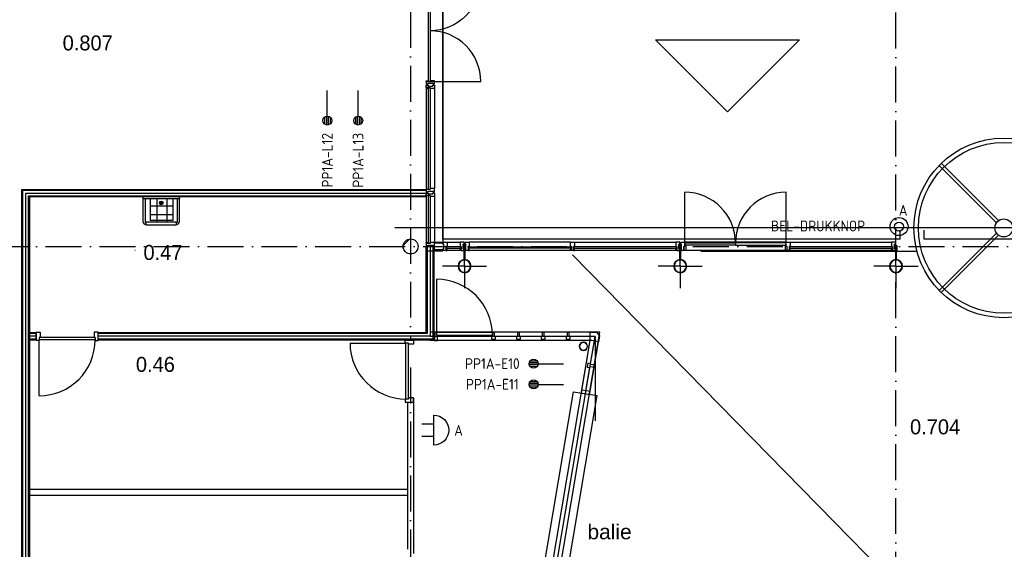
# Model space of a CAD drawing. Header units: millimetres. Extents: x -6587 to 170951, y 244 to 951952.
# Tile 16 of 102: x 27168 to 43601, y 52714 to 61554. Entities that reach past the tile are written whole.
import ezdxf
from ezdxf.enums import TextEntityAlignment as Align

# ---------------------------------------------------------------- set-up
doc = ezdxf.new("R2010")
doc.units = ezdxf.units.MM
doc.header["$LTSCALE"] = 100
doc.header["$PDMODE"] = 1
doc.linetypes.add('DASHDOT', pattern=[9, 6, -1.5, 0, -1.5])
doc.layers.get('0').update_dxf_attribs({"linetype": 'CONTINUOUS'})
for name, color, linetype in [('AL$7----_STRAMIEN', 1, 'DASHDOT'), ('BOUW', 8, 'CONTINUOUS'), ('EB6411--_ATTRIB', 2, 'CONTINUOUS'), ('EB6431--_ATTRIB', 2, 'CONTINUOUS'), ('EB6441--_ATTRIB', 2, 'CONTINUOUS'), ('EL6411--_DEURBEL', 3, 'CONTINUOUS'), ('EL6431--_CCTV', 3, 'CONTINUOUS'), ('EL6441--_DATACOM', 3, 'CONTINUOUS')]:
    doc.layers.add(name, color=color, linetype=linetype)
doc.styles.add('1_8', font='iso', dxfattribs={"width": 0.7, "height": 1.8})
doc.styles.add('BURO-025', font='BUROFONT.shx', dxfattribs={"height": 250})
doc.styles.add('NORATT', font='isocp.shx')
doc.styles.get("Standard").update_dxf_attribs({"font": 'iso.shx'})

# ---------------------------------------------------------------- blocks, each defined once
blk = doc.blocks.new('ES4X2')
for p, q in [((-0.45, 1.4), (-0.45, 2.6)), ((-0.15, 1.27), (-0.15, 2.73)), ((0.15, 1.27), (0.15, 2.73)), ((0.45, 1.4), (0.45, 2.6)), ((0, 1.25), (0, -3))]:
    blk.add_line(p, q)
blk.add_circle((0, 2), 0.75)
at = {"style": '1_8'}
for tag, flags, p in [('NUMMER', 8, (0, 4)), ('INDIENST', 9, (0, 0)), ('GEBOUW', 9, (0, 0)), ('M_CODE', 9, (0, 0)), ('REGIST', 9, (0, 0)), ('CODE', 8, (0, 0))]:
    blk.add_attdef(tag, text='', height=1.8, dxfattribs=dict(at, flags=flags)).set_placement(p, align=Align.MIDDLE_CENTER)
blk = doc.blocks.new('ES081006')
at = {"color": 0}
for p, q in [((-1, 0), (-1, -2)), ((1, -2), (1, 0))]:
    blk.add_line(p, q, dxfattribs=at)
blk.add_lwpolyline([(2.5, 0), (-2.5, 0, -1)], format="xyb", close=True, dxfattribs=at)
at = {"color": 0, "style": '1_8', "flags": 8}
for tag, p in [('NUMMER', (0, 6.75)), ('SCHAK', (0, 4))]:
    blk.add_attdef(tag, text='', height=1.8, dxfattribs=at).set_placement(p, align=Align.MIDDLE)
at = {"style": '1_8', "flags": 8}
blk.add_attdef('M_CODE', text='', height=1.8, dxfattribs=at).set_placement((0, 0), align=Align.MIDDLE_CENTER)
blk = doc.blocks.new('ES111410')
for radius in [1.5, 0.75]:
    blk.add_circle((0, 0), radius)
at = {"style": '1_8', "flags": 8}
for tag, p in [('NUMMER', (0, 5.5)), ('CODE', (0, 3))]:
    blk.add_attdef(tag, text='', height=1.8, dxfattribs=at).set_placement(p, align=Align.MIDDLE)
blk.add_attdef('M_CODE', text='', height=1.8, dxfattribs=at).set_placement((0, 0), align=Align.MIDDLE_CENTER)
blk = doc.blocks.new('RCHTBUIS80X40X3')
at = {"color": 0, "linetype": 'Continuous'}
for points in [[(20, 35.2, 0.4142136), (15.2, 40), (-15.2, 40, 0.4142136), (-20, 35.2), (-20, -35.2, 0.4142136), (-15.2, -40), (15.2, -40, 0.4142136), (20, -35.2)], [(16.8, 35.2, 0.4142136), (15.2, 36.8), (-15.2, 36.8, 0.4142136), (-16.8, 35.2), (-16.8, -35.2, 0.4142136), (-15.2, -36.8), (15.2, -36.8, 0.4142136), (16.8, -35.2)]]:
    blk.add_lwpolyline(points, format="xyb", close=True, dxfattribs=at)

msp = doc.modelspace()

# ---------------------------------------------------------------- hatches: boundary and pattern name
at = {"layer": 'BOUW'}
h = msp.add_hatch(dxfattribs=at)
h.set_pattern_fill('VUIL', color=256, scale=10, style=0)
h.set_pattern_definition([(45, (-754.45, -3406.39), (-176.7767, 176.7767), [])])
edge = h.paths.add_edge_path()
edge.add_arc((33692.8, 57768.7), 125, 0, 360)

# ---------------------------------------------------------------- linework, layer by layer
at = {"layer": 'AL$7----_STRAMIEN', "color": 1}
for p, q in [((33692.8, 63482), (33692.8, 56204.1)), ((4198.5, 57768.7), (93992.8, 57768.7)), ((33692.8, 55747), (33692.8, 6034.1))]:
    msp.add_line(p, q, dxfattribs=at)
msp.add_lwpolyline([(41792.8, 36768.7), (41792.8, 77759.8)], dxfattribs=at)
msp.add_lwpolyline([(41792.8, 36768.7), (41792.8, 77759.8)], dxfattribs=at)
at = {"layer": 'BOUW'}
for p, q in [((34232.8, 57889.7), (34232.8, 75708.7)), ((34232.8, 69459.9), (34232.8, 57838.9)), ((33952.8, 60459.9), (33958.8, 60459.9)), ((33952.8, 60420.9), (33952.8, 60459.9)), ((34019.8, 60420.9), (33952.8, 60420.9)), ((33952.8, 60415.9), (33952.8, 60403.9)), ((33957.8, 60415.9), (33952.8, 60415.9)), ((33952.8, 60403.9), (33952.8, 58733.9)), ((33952.8, 60403.9), (33989.8, 60403.9)), ((33957.8, 60420.9), (33957.8, 60415.9)), ((33989.8, 60420.9), (33957.8, 60420.9)), ((33958.8, 60459.9), (33972.8, 60459.9)), ((33972.8, 60459.9), (33982.8, 60459.9)), ((33972.8, 60459.9), (33972.8, 60459.9)), ((33982.8, 60459.9), (33982.8, 60445.9)), ((33982.8, 60445.9), (34062.8, 60445.9)), ((33989.8, 60403.9), (33989.8, 60420.9)), ((33991.8, 58718.9), (33991.8, 60418.9)), ((33991.8, 60418.9), (34017.8, 60418.9)), ((34017.8, 60418.9), (34017.8, 58718.9)), ((34019.8, 60403.9), (34019.8, 60420.9)), ((34072.8, 60403.9), (34019.8, 60403.9)), ((34062.8, 60459.9), (34072.3, 60459.9)), ((34062.8, 60445.9), (34062.8, 60459.9)), ((34072.3, 60459.9), (34085.8, 60459.9)), ((34072.3, 60459.9), (34072.3, 60459.9)), ((34080.8, 60403.9), (34072.8, 60403.9)), ((34084.8, 60403.9), (34080.8, 60403.9)), ((34091.8, 60403.9), (34084.8, 60403.9)), ((34085.8, 60459.9), (34091.8, 60459.9)), ((34091.8, 60459.9), (34091.8, 60441)), ((34091.8, 60441), (34091.8, 60403.9)), ((34091.8, 60403.9), (34091.8, 58733.9)), ((43470.6, 58165.8), (42514.6, 59121.7)), ((43505.9, 58201.1), (42550, 59157.1)), ((38268.8, 57828.2), (38268.8, 58673.5)), ((39959.3, 57828.2), (39959.3, 58673.5)), ((29343.8, 58557.2), (29343.8, 58205.5)), ((29454, 58555.6), (29454, 58166.6)), ((29530.3, 58589.1), (29530.3, 58603.7)), ((29530.3, 58504.3), (29530.3, 58488.4)), ((29623.2, 58552.3), (29623.2, 58169.9)), ((29731.9, 58205.5), (29731.9, 58555.6)), ((33952.8, 58603.9), (33952.8, 57833.9)), ((33991.8, 57818.9), (33991.8, 58618.9)), ((34017.8, 58618.9), (34017.8, 57818.9)), ((34091.8, 58603.9), (34091.8, 57833.9)), ((29343.8, 58447), (29731.9, 58447)), ((29539.9, 58496.4), (29521.4, 58496.4)), ((29343.8, 58304.4), (29731.9, 58304.4)), ((29343.8, 58205.5), (29731.9, 58205.5)), ((29275.3, 58171.4), (29280.3, 58171.4)), ((29780.3, 58171.4), (29785.3, 58171.4)), ((29780.3, 58136.4), (29785.3, 58136.4)), ((33431.1, 58087.4), (48931.1, 58087.4)), ((41862.8, 57889.7), (41862.8, 58039.7)), ((42262.8, 57889.7), (42262.8, 58039.8)), ((41862.8, 57889.7), (34232.8, 57889.7)), ((44922.8, 57889.7), (42262.8, 57889.7)), ((43470.6, 57992), (42514.6, 57036.1)), ((43505.9, 57956.6), (42550, 57000.7)), ((29089.7, 57705.9), (29094.7, 57705.9)), ((34091.8, 57777.9), (33952.8, 57777.9)), ((33952.8, 57777.9), (33952.8, 57698.6)), ((33952.8, 57698.6), (34091.8, 57698.6)), ((34017.8, 57818.9), (33991.8, 57818.9)), ((34091.8, 57838.9), (34232.8, 57838.9)), ((34091.8, 57823.9), (34091.8, 57838.9)), ((34232.8, 57823.9), (34091.8, 57823.9)), ((34091.8, 57698.6), (34091.8, 57777.9)), ((34091.8, 57713.6), (34091.8, 57698.6)), ((34232.8, 57713.6), (34091.8, 57713.6)), ((34091.8, 57698.6), (34232.8, 57698.6)), ((34232.8, 57838.9), (34232.8, 57823.9)), ((34232.8, 57698.6), (34232.8, 57713.6)), ((38173.2, 57775.1), (38173.2, 57704.7)), ((38176.4, 57775.1), (38176.4, 57704.7)), ((38208.4, 57779.9), (38178, 57779.9)), ((38208.4, 57776.7), (38178, 57776.7)), ((38178, 57703.1), (38208.4, 57703.1)), ((38178, 57699.9), (38208.4, 57699.9)), ((38188, 57699.9), (38198.2, 57699.9)), ((38188, 57549), (38188, 57699.9)), ((38193, 57439.5), (38193, 57807.4)), ((38198.2, 57699.9), (38198.2, 57549)), ((38201.8, 57838.2), (38268.8, 57838.2)), ((38201.8, 57808.7), (38201.8, 57838.2)), ((38215.8, 57808.7), (38201.8, 57808.7)), ((38201.8, 57728.7), (38215.8, 57728.7)), ((38201.8, 57699.2), (38201.8, 57728.7)), ((38251.8, 57699.2), (38201.8, 57699.2)), ((38210, 57704.7), (38210, 57775.1)), ((38213.2, 57704.7), (38213.2, 57775.1)), ((38215.8, 57728.7), (38215.8, 57808.7)), ((38251.8, 57766.2), (38251.8, 57699.2)), ((38268.8, 57766.2), (38251.8, 57766.2)), ((38251.8, 57766.2), (38268.8, 57766.2)), ((38251.8, 57699.2), (38251.8, 57766.2)), ((38285.8, 57699.2), (38251.8, 57699.2)), ((39959.3, 57838.2), (38268.8, 57838.2)), ((38268.8, 57838.2), (38268.8, 57766.2)), ((38268.8, 57828.2), (39114.1, 57828.2)), ((38268.8, 57788.2), (38268.8, 57828.2)), ((39114.1, 57788.2), (38268.8, 57788.2)), ((38268.8, 57766.2), (38268.8, 57788.2)), ((38268.8, 57788.2), (38285.8, 57788.2)), ((39959.3, 57699.2), (38268.8, 57699.2)), ((38285.8, 57788.2), (38285.8, 57699.2)), ((38534.1, 57689.7), (42138, 57689.7)), ((39114.1, 57828.2), (39114.1, 57788.2)), ((39959.3, 57828.2), (39114.1, 57828.2)), ((39114.1, 57828.2), (39114.1, 57788.2)), ((39114.1, 57788.2), (39959.3, 57788.2)), ((39942.3, 57788.2), (39942.3, 57699.2)), ((39959.3, 57788.2), (39942.3, 57788.2)), ((39942.3, 57699.2), (39976.3, 57699.2)), ((39959.3, 57838.2), (40026.3, 57838.2)), ((39959.3, 57766.2), (39959.3, 57838.2)), ((39959.3, 57788.2), (39959.3, 57828.2)), ((39959.3, 57766.2), (39959.3, 57788.2)), ((39976.3, 57766.2), (39959.3, 57766.2)), ((39976.3, 57766.2), (39959.3, 57766.2)), ((39976.3, 57699.2), (39976.3, 57766.2)), ((39976.3, 57699.2), (39976.3, 57766.2)), ((40009.3, 57699.2), (39976.3, 57699.2)), ((40009.3, 57766.2), (40009.3, 57699.2)), ((40026.3, 57766.2), (40009.3, 57766.2)), ((40009.3, 57766.2), (40009.3, 57737.2)), ((40026.3, 57766.2), (40009.3, 57766.2)), ((40026.3, 57737.2), (40009.3, 57737.2)), ((40009.3, 57737.2), (40009.3, 57699.2)), ((40009.3, 57737.2), (40026.3, 57737.2)), ((40009.3, 57699.2), (40026.3, 57699.2)), ((41729.8, 57762.2), (40013.3, 57762.2)), ((40013.3, 57762.2), (40026.3, 57762.2)), ((40013.3, 57741.2), (40013.3, 57762.2)), ((40013.3, 57762.2), (40013.3, 57741.2)), ((40013.3, 57741.2), (41729.8, 57741.2)), ((40026.3, 57741.2), (40013.3, 57741.2)), ((40026.3, 57838.2), (41716.8, 57838.2)), ((40026.3, 57838.2), (40026.3, 57766.2)), ((40026.3, 57762.2), (40026.3, 57766.2)), ((40026.3, 57737.2), (40026.3, 57741.2)), ((40026.3, 57699.2), (40026.3, 57737.2)), ((41716.8, 57699.2), (40026.3, 57699.2)), ((41716.8, 57838.2), (41716.8, 57766.2)), ((41783.8, 57838.2), (41716.8, 57838.2)), ((41716.8, 57766.2), (41733.8, 57766.2)), ((41716.8, 57766.2), (41733.8, 57766.2)), ((41716.8, 57762.2), (41716.8, 57766.2)), ((41729.8, 57762.2), (41716.8, 57762.2)), ((41716.8, 57741.2), (41729.8, 57741.2)), ((41716.8, 57737.2), (41716.8, 57741.2)), ((41733.8, 57737.2), (41716.8, 57737.2)), ((41716.8, 57737.2), (41733.8, 57737.2)), ((41716.8, 57699.2), (41716.8, 57737.2)), ((41733.8, 57699.2), (41716.8, 57699.2)), ((41729.8, 57741.2), (41729.8, 57762.2)), ((41729.8, 57741.2), (41729.8, 57762.2)), ((41733.8, 57766.2), (41733.8, 57699.2)), ((41733.8, 57766.2), (41733.8, 57737.2)), ((41733.8, 57737.2), (41733.8, 57699.2)), ((41733.8, 57699.2), (41783.8, 57699.2)), ((41769.8, 57808.7), (41783.8, 57808.7)), ((41769.8, 57728.7), (41769.8, 57808.7)), ((41783.8, 57728.7), (41769.8, 57728.7)), ((41773.2, 57775.1), (41773.2, 57704.7)), ((41776.4, 57775.1), (41776.4, 57704.7)), ((41808.4, 57779.9), (41778, 57779.9)), ((41808.4, 57776.7), (41778, 57776.7)), ((41778, 57703.1), (41808.4, 57703.1)), ((41778, 57699.9), (41808.4, 57699.9)), ((41783.8, 57808.7), (41783.8, 57838.2)), ((41783.8, 57699.2), (41783.8, 57728.7)), ((41788, 57699.9), (41798.2, 57699.9)), ((41788, 57549), (41788, 57699.9)), ((41793, 57439.5), (41793, 57807.4)), ((41798.2, 57699.9), (41798.2, 57549)), ((41810, 57704.7), (41810, 57775.1)), ((41813.2, 57704.7), (41813.2, 57775.1)), ((48997.2, 44781.4), (36392.8, 57628.9)), ((38198.2, 57549), (38188, 57549)), ((41798.2, 57549), (41788, 57549)), ((38193, 57439.5), (37825.2, 57439.5)), ((38193, 57439.5), (38193, 57071.7)), ((38193, 57439.5), (38560.9, 57439.5)), ((41793, 57439.5), (41425.2, 57439.5)), ((41793, 57439.5), (41793, 57071.7)), ((41793, 57439.5), (42160.9, 57439.5)), ((34126.8, 57220.9), (34126.8, 56290.9)), ((34126.8, 56290.9), (35056.8, 56290.9)), ((35474.1, 56335.9), (35091.8, 56335.9)), ((35457.1, 56268.9), (35108.8, 56268.9)), ((35889.3, 56335.9), (35507.1, 56335.9)), ((35872.3, 56268.9), (35524.1, 56268.9)), ((36304.6, 56335.9), (35922.3, 56335.9)), ((36287.6, 56268.9), (35939.3, 56268.9)), ((36688.3, 56335.9), (36337.6, 56335.9)), ((36688.3, 56268.9), (36354.6, 56268.9)), ((36625.7, 55825.1), (36690.7, 56211.2)), ((36688.3, 56335.9), (36792.2, 56335.9)), ((36688.3, 56196.9), (36688.3, 56335.9)), ((36792.2, 56335.9), (36843.2, 56279.6)), ((36843.2, 56279.6), (36827.8, 56177.9)), ((35457.1, 56196.9), (35108.8, 56196.9)), ((35872.3, 56196.9), (35524.1, 56196.9)), ((36287.6, 56196.9), (35939.3, 56196.9)), ((36717.9, 56196.9), (36354.6, 56196.9)), ((36715.4, 56196.9), (36688.3, 56196.9)), ((36696.7, 55813.1), (36761.7, 56189.1)), ((36827.8, 56177.9), (36715.4, 56196.9)), ((36759.9, 55785.2), (36827.8, 56177.9)), ((36549.5, 55372.8), (36614.5, 55759)), ((36618.5, 55361.2), (36683.6, 55747.4)), ((36686.6, 55349.7), (36754.4, 55752.7)), ((33742.8, 55236.8), (33742.8, 52644.9)), ((35671.5, 50942.1), (36413, 55345.1)), ((36065.9, 50875.7), (36807.5, 55278.7)), ((36413, 55345.1), (36807.5, 55278.7)), ((36549.5, 55372.8), (36541.2, 55323.5)), ((36541.2, 55323.5), (36678.3, 55300.4)), ((36686.6, 55349.7), (36549.5, 55372.8)), ((36678.3, 55300.4), (36686.6, 55349.7)), ((33642.8, 55171.9), (33642.8, 52716.3)), ((27325.2, 53718.9), (33642.8, 53718.9)), ((27325.2, 53618.9), (33642.8, 53618.9))]:
    msp.add_line(p, q, dxfattribs=at)
for points in [[(34017.8, 60518.9), (33991.8, 60518.9), (33991.8, 62218.9), (34017.8, 62218.9)], [(33952.8, 60516.9), (33952.8, 60477.9), (33958.8, 60477.9), (33972.8, 60477.9), (33972.8, 60477.9), (33982.8, 60477.9), (33982.8, 60491.9), (34062.8, 60491.9), (34062.8, 60477.9), (34071.8, 60477.9), (34071.8, 60477.9), (34085.8, 60477.9), (34091.8, 60477.9), (34091.8, 60496.8), (34091.8, 60533.9), (34084.8, 60533.9), (34080.8, 60533.9), (34072.8, 60533.9), (34019.8, 60533.9), (34019.8, 60516.9)], [(33989.8, 60516.9), (33957.8, 60516.9), (33957.8, 60521.9), (33952.8, 60521.9), (33952.8, 60533.9), (33989.8, 60533.9)], [(27205.3, 51668.9), (27205.3, 58721.4), (33952.8, 58721.4), (33952.8, 58596.4), (27330.3, 58596.4), (27330.3, 51668.9)], [(33952.8, 58716.9), (33952.8, 58677.9), (33958.8, 58677.9), (33972.8, 58677.9), (33972.8, 58677.9), (33982.8, 58677.9), (33982.8, 58691.9), (34062.8, 58691.9), (34062.8, 58677.9), (34071.8, 58677.9), (34071.8, 58677.9), (34085.8, 58677.9), (34091.8, 58677.9), (34091.8, 58696.8), (34091.8, 58733.9), (34084.8, 58733.9), (34080.8, 58733.9), (34072.8, 58733.9), (34019.8, 58733.9), (34019.8, 58716.9)], [(33952.8, 58620.9), (33952.8, 58659.9), (33958.8, 58659.9), (33972.8, 58659.9), (33972.8, 58659.9), (33982.8, 58659.9), (33982.8, 58645.9), (34062.8, 58645.9), (34062.8, 58659.9), (34071.8, 58659.9), (34071.8, 58659.9), (34085.8, 58659.9), (34091.8, 58659.9), (34091.8, 58641), (34091.8, 58603.9), (34084.8, 58603.9), (34080.8, 58603.9), (34072.8, 58603.9), (34019.8, 58603.9), (34019.8, 58620.9)], [(29280.3, 58126.4), (29280.3, 58181.4), (29780.3, 58181.4), (29780.3, 58126.4)], [(34079.3, 57770.4), (34079.3, 56206.9), (28476.8, 56206.9), (28476.8, 56331.9), (33954.3, 56331.9), (33954.3, 57770.4)], [(34079.3, 57770.4), (34079.3, 56206.9), (28476.8, 56206.9), (28476.8, 56331.9), (33954.3, 56331.9), (33954.3, 57770.4)], [(33952.8, 57816.9), (33952.8, 57777.9), (33958.8, 57777.9), (33972.8, 57777.9), (33972.8, 57777.9), (33982.8, 57777.9), (33982.8, 57791.9), (34062.8, 57791.9), (34062.8, 57777.9), (34071.8, 57777.9), (34071.8, 57777.9), (34085.8, 57777.9), (34091.8, 57777.9), (34091.8, 57796.8), (34091.8, 57833.9), (34084.8, 57833.9), (34080.8, 57833.9), (34072.8, 57833.9), (34019.8, 57833.9), (34019.8, 57816.9)], [(33989.8, 57816.9), (33957.8, 57816.9), (33957.8, 57821.9), (33952.8, 57821.9), (33952.8, 57833.9), (33989.8, 57833.9)], [(34299.8, 57766.2), (34282.8, 57766.2), (34282.8, 57699.2), (34232.8, 57699.2), (34232.8, 57728.7), (34246.8, 57728.7), (34246.8, 57808.7), (34232.8, 57808.7), (34232.8, 57838.2), (34299.8, 57838.2)], [(34299.8, 57737.2), (34299.8, 57741.2), (34286.8, 57741.2), (34286.8, 57762.2), (34299.8, 57762.2), (34299.8, 57766.2), (34282.8, 57766.2), (34282.8, 57737.2)], [(34282.8, 57737.2), (34282.8, 57699.2), (34299.8, 57699.2), (34299.8, 57737.2)], [(34286.8, 57762.2), (34286.8, 57741.2), (34529.8, 57741.2), (34529.8, 57762.2)], [(34516.8, 57766.2), (34533.8, 57766.2), (34533.8, 57699.2), (34583.8, 57699.2), (34583.8, 57728.7), (34569.8, 57728.7), (34569.8, 57808.7), (34583.8, 57808.7), (34583.8, 57838.2), (34516.8, 57838.2)], [(34516.8, 57737.2), (34516.8, 57741.2), (34529.8, 57741.2), (34529.8, 57762.2), (34516.8, 57762.2), (34516.8, 57766.2), (34533.8, 57766.2), (34533.8, 57737.2)], [(34533.8, 57737.2), (34533.8, 57699.2), (34516.8, 57699.2), (34516.8, 57737.2)], [(34598.2, 57699.9), (34598.2, 57549), (34588, 57549), (34588, 57699.9)], [(34668.8, 57766.2), (34651.8, 57766.2), (34651.8, 57699.2), (34601.8, 57699.2), (34601.8, 57728.7), (34615.8, 57728.7), (34615.8, 57808.7), (34601.8, 57808.7), (34601.8, 57838.2), (34668.8, 57838.2)], [(34668.8, 57737.2), (34668.8, 57741.2), (34655.8, 57741.2), (34655.8, 57762.2), (34668.8, 57762.2), (34668.8, 57766.2), (34651.8, 57766.2), (34651.8, 57737.2)], [(34651.8, 57737.2), (34651.8, 57699.2), (34668.8, 57699.2), (34668.8, 57737.2)], [(36372.3, 57762.2), (36372.3, 57741.2), (34655.8, 57741.2), (34655.8, 57762.2)], [(36426.3, 57838.2), (36426.3, 57766.2), (36409.3, 57766.2), (36409.3, 57699.2), (36376.3, 57699.2), (36376.3, 57766.2), (36359.3, 57766.2), (36359.3, 57838.2)], [(36359.3, 57737.2), (36359.3, 57741.2), (36372.3, 57741.2), (36372.3, 57762.2), (36359.3, 57762.2), (36359.3, 57766.2), (36376.3, 57766.2), (36376.3, 57737.2)], [(36376.3, 57737.2), (36376.3, 57699.2), (36359.3, 57699.2), (36359.3, 57737.2)], [(36426.3, 57737.2), (36426.3, 57741.2), (36413.3, 57741.2), (36413.3, 57762.2), (36426.3, 57762.2), (36426.3, 57766.2), (36409.3, 57766.2), (36409.3, 57737.2)], [(36409.3, 57737.2), (36409.3, 57699.2), (36426.3, 57699.2), (36426.3, 57737.2)], [(36413.3, 57762.2), (36413.3, 57741.2), (38129.8, 57741.2), (38129.8, 57762.2)], [(38116.8, 57766.2), (38133.8, 57766.2), (38133.8, 57699.2), (38183.8, 57699.2), (38183.8, 57728.7), (38169.8, 57728.7), (38169.8, 57808.7), (38183.8, 57808.7), (38183.8, 57838.2), (38116.8, 57838.2)], [(38116.8, 57737.2), (38116.8, 57741.2), (38129.8, 57741.2), (38129.8, 57762.2), (38116.8, 57762.2), (38116.8, 57766.2), (38133.8, 57766.2), (38133.8, 57737.2)], [(38133.8, 57737.2), (38133.8, 57699.2), (38116.8, 57699.2), (38116.8, 57737.2)], [(27442.8, 56206.9), (27330, 56206.9), (27330, 56331.9), (27442.8, 56331.9)], [(35041.8, 56221.9), (35108.8, 56221.9), (35108.8, 56268.9), (35091.8, 56268.9), (35091.8, 56335.9), (35058.8, 56335.9), (35058.8, 56268.9), (35041.8, 56268.9)], [(35457.1, 56221.9), (35524.1, 56221.9), (35524.1, 56268.9), (35507.1, 56268.9), (35507.1, 56335.9), (35474.1, 56335.9), (35474.1, 56268.9), (35457.1, 56268.9)], [(35872.3, 56221.9), (35939.3, 56221.9), (35939.3, 56268.9), (35922.3, 56268.9), (35922.3, 56335.9), (35889.3, 56335.9), (35889.3, 56268.9), (35872.3, 56268.9)], [(36287.6, 56221.9), (36354.6, 56221.9), (36354.6, 56268.9), (36337.6, 56268.9), (36337.6, 56335.9), (36304.6, 56335.9), (36304.6, 56268.9), (36287.6, 56268.9)], [(36650.3, 55820.9), (36639.2, 55754.8), (36685.5, 55747), (36688.4, 55763.8), (36754.4, 55752.7), (36759.9, 55785.2), (36693.9, 55796.3), (36696.7, 55813.1)]]:
    msp.add_lwpolyline(points, close=True, dxfattribs=at)
for points in [[(34017.8, 62214.1), (34863.1, 62214.1, -0.4142136), (34017.8, 61368.9, -0.4142136)], [(34017.8, 60523.6), (34863.1, 60523.6, 0.4142136), (34017.8, 61368.9, 0.4142136)], [(29785.3, 58136.4, 0.4142136), (29835.3, 58186.4), (29835.3, 58586.4, 0.4142136), (29825.3, 58596.4), (29235.3, 58596.4, 0.4142136), (29225.3, 58586.4), (29225.3, 58186.4, 0.4142136), (29275.3, 58136.4)], [(29835.3, 58571.4, -0.4142136), (29825.3, 58561.4), (29235.3, 58561.4, -0.4142136), (29225.3, 58571.4)], [(29270.3, 58561.4, 0.4142136), (29260.3, 58551.4), (29260.3, 58186.4, 0.4142136), (29275.3, 58171.4)], [(29785.3, 58171.4, 0.4142136), (29800.3, 58186.4), (29800.3, 58551.4, 0.4142136), (29790.3, 58561.4)]]:
    msp.add_lwpolyline(points, format="xyb", dxfattribs=at)
for points in [[(40180.4, 61216), (38980.4, 60016), (37780.4, 61216), (40180.4, 61216)], [(27220.3, 51668.9), (27220.3, 58706.4), (33952.8, 58706.4)], [(27267.8, 51668.9), (27267.8, 58658.9), (27462.8, 58658.9), (33952.8, 58658.9)], [(27315.3, 51668.9), (27315.3, 58611.4), (33952.8, 58611.4)], [(34016.8, 57770.4), (34016.8, 56269.4), (28476.8, 56269.4)], [(34064.3, 57770.4), (34064.3, 56221.9), (28476.8, 56221.9)], [(33969.3, 57770.4), (33969.3, 56316.9), (28476.8, 56316.9)], [(34064.3, 57770.4), (34064.3, 56221.9), (28476.8, 56221.9)], [(33969.3, 57770.4), (33969.3, 56316.9), (28476.8, 56316.9)], [(34076.8, 57770.4), (34076.8, 56209.4), (28476.8, 56209.4)], [(33956.8, 57770.4), (33956.8, 56329.4), (28476.8, 56329.4)], [(34299.8, 57838.2), (34516.8, 57838.2)], [(34516.8, 57699.2), (34299.8, 57699.2)], [(34593, 57439.5), (34593, 57807.4)], [(36359.3, 57838.2), (34668.8, 57838.2)], [(36359.3, 57699.2), (34668.8, 57699.2)], [(36426.3, 57838.2), (38116.8, 57838.2)], [(38116.8, 57699.2), (36426.3, 57699.2)], [(34593, 57439.5), (34225.2, 57439.5)], [(34593, 57439.5), (34960.9, 57439.5)], [(34593, 57439.5), (34593, 57071.7)], [(27442.8, 56316.9), (27330, 56316.9)], [(27442.8, 56269.4), (27330, 56269.4)], [(27442.8, 56221.9), (27330, 56221.9)], [(27442.8, 56199.9), (27442.8, 56338.9), (27509.8, 56338.9), (27509.8, 56250.9), (27492.8, 56250.9), (27492.8, 56199.9), (27442.8, 56199.9)], [(28426.8, 56250.9), (27492.8, 56250.9)], [(27492.8, 55276.9), (27492.8, 56210.9)], [(28426.8, 56210.9), (27492.8, 56210.9)], [(28476.8, 56199.9), (28476.8, 56338.9), (28409.8, 56338.9), (28409.8, 56250.9), (28426.8, 56250.9), (28426.8, 56199.9), (28476.8, 56199.9)], [(33603.8, 56206.9), (33742.8, 56206.9), (33742.8, 56139.9), (33654.8, 56139.9), (33654.8, 56156.9), (33603.8, 56156.9), (33603.8, 56206.9)], [(33799.4, 49914.9), (35771.2, 49914.9), (36852.7, 56335.9), (34016.8, 56335.9)], [(33799.4, 49984.4), (35712.5, 49984.4), (36770.5, 56266.4), (34016.8, 56266.4)], [(34126.8, 56290.9), (34126.8, 56335.9), (34091.8, 56335.9), (34091.8, 56290.9), (34091.8, 56290.9), (34091.8, 56196.9), (34141.8, 56196.9), (34141.8, 56290.9)], [(34126.8, 56335.9), (35056.8, 56335.9)], [(34126.8, 56290.9), (35041.8, 56290.9)], [(34191.8, 56290.9), (34206.8, 56290.9)], [(36770.5, 56266.4), (36770.5, 54855.9)], [(32680.8, 56156.9), (33614.8, 56156.9)], [(33614.8, 55222.9), (33614.8, 56156.9)], [(33654.8, 55222.9), (33654.8, 56156.9)], [(33799.4, 50053.9), (35653.7, 50053.9), (36688.3, 56196.9), (34016.8, 56196.9)], [(33603.8, 55172.9), (33742.8, 55172.9), (33742.8, 55239.9), (33654.8, 55239.9), (33654.8, 55222.9), (33603.8, 55222.9), (33603.8, 55172.9)]]:
    msp.add_lwpolyline(points, dxfattribs=at)
for points in [[(34593, 57549.1, 1), (34593, 57330, 1)], [(36646.8, 56101.8, 1), (36507.1, 56101.8, 1)], [(36641.8, 56101.8, 1), (36512.1, 56101.8, 1)]]:
    msp.add_lwpolyline(points, format="xyb", close=True, dxfattribs=at)
for centre, radius in [((43592.8, 58078.9), 1500), ((43592.8, 58078.9), 1425), ((29530.3, 58496.4), 30), ((29530.3, 58496.4), 20), ((43592.8, 58078.9), 150), ((33692.8, 57768.7), 125)]:
    msp.add_circle(centre, radius, dxfattribs=at)
for centre, radius, start, end in [((38268.8, 57828.2), 845.2, 0, 90), ((39959.3, 57828.2), 845.2, 90, 180), ((38178, 57775.1), 4.8, 90, 180), ((38178, 57704.7), 4.8, 180, 270), ((38178, 57775.1), 1.6, 90, 180), ((38178, 57704.7), 1.6, 180, 270), ((38208.4, 57775.1), 4.8, 0, 90), ((38208.4, 57775.1), 1.6, 0, 90), ((38208.4, 57704.7), 4.8, 270, 0), ((38208.4, 57704.7), 1.6, 270, 0), ((41778, 57775.1), 4.8, 90, 180), ((41778, 57704.7), 4.8, 180, 270), ((41778, 57775.1), 1.6, 90, 180), ((41778, 57704.7), 1.6, 180, 270), ((41808.4, 57775.1), 4.8, 0, 90), ((41808.4, 57775.1), 1.6, 0, 90), ((41808.4, 57704.7), 4.8, 270, 0), ((41808.4, 57704.7), 1.6, 270, 0), ((34593, 57439.5), 101.5, 90, 270), ((34593, 57439.5), 101.5, 270, 90), ((38193, 57439.5), 109.5, 90, 270), ((38193, 57439.5), 101.5, 90, 270), ((38193, 57439.5), 109.5, 270, 90), ((38193, 57439.5), 101.5, 270, 90), ((41793, 57439.5), 109.5, 90, 270), ((41793, 57439.5), 101.5, 90, 270), ((41793, 57439.5), 109.5, 270, 90), ((41793, 57439.5), 101.5, 270, 90), ((34126.8, 56290.9), 930, 0, 90), ((27492.8, 56210.9), 934, 270, 0), ((33614.8, 56156.9), 934, 180, 270)]:
    msp.add_arc(centre, radius, start, end, dxfattribs=at)
for p in [(43592.8, 58078.9), (34592.8, 57439.5), (34592.8, 57439.5), (38192.8, 57439.5), (38192.8, 57439.5), (38192.8, 57439.5), (38192.8, 57439.5), (41792.8, 57439.5), (41792.8, 57439.5), (41792.8, 57439.5), (41792.8, 57439.5), (43590, 56324)]:
    msp.add_point(p, dxfattribs=at)

# ---------------------------------------------------------------- block references
at = {"layer": 'BOUW', "rotation": 180}
msp.add_blockref('RCHTBUIS80X40X3', (34593.2, 57739.9), dxfattribs=at)
at = {"layer": 'EL6411--_DEURBEL'}
ref = msp.add_blockref('ES111410', (41843.9, 58101.4), dxfattribs=dict(at, xscale=100, yscale=100, zscale=100))
ref.add_attrib('CODE', 'BEL-DRUKKNOP', dxfattribs={"layer": 'EB6411--_ATTRIB', "color": 1, "height": 180, "style": '1_8', "flags": 8}).set_placement((40493.6, 58111.3), align=Align.MIDDLE)
ref.add_attrib('NUMMER', 'A', dxfattribs={"layer": 'EB6411--_ATTRIB', "color": 1, "height": 180, "style": '1_8', "flags": 8}).set_placement((41913.5, 58372.4), align=Align.MIDDLE)
ref = msp.add_blockref('ES081006', (34078.4, 54703.6), dxfattribs=dict(at, xscale=100, yscale=100, zscale=100, rotation=270))
ref.add_attrib('NUMMER', 'A', dxfattribs={"layer": 'EB6411--_ATTRIB', "color": 1, "height": 180, "style": '1_8', "flags": 8}).set_placement((34492.2, 54698.9), align=Align.MIDDLE)
at = {"layer": 'EL6431--_CCTV'}
ref = msp.add_blockref('ES4X2', (35944.5, 55811.3, 1050), dxfattribs=dict(at, xscale=100, yscale=100, zscale=100, rotation=90))
ref.add_attrib('CODE', 'PP1A-E10', dxfattribs={"layer": 'EB6431--_ATTRIB', "color": 1, "height": 180, "style": '1_8', "flags": 8}).set_placement((35056.6, 55813.6, 1050), align=Align.MIDDLE_CENTER)
ref = msp.add_blockref('ES4X2', (35944.5, 55467, 1050), dxfattribs=dict(at, xscale=100, yscale=100, zscale=100, rotation=90))
ref.add_attrib('CODE', 'PP1A-E11', dxfattribs={"layer": 'EB6431--_ATTRIB', "color": 1, "height": 180, "style": '1_8', "flags": 8}).set_placement((35056.6, 55469.3, 1050), align=Align.MIDDLE_CENTER)
at = {"layer": 'EL6441--_DATACOM'}
ref = msp.add_blockref('ES4X2', (32302.1, 60071.1), dxfattribs=dict(at, xscale=100, yscale=100, zscale=100, rotation=180))
ref.add_attrib('NUMMER', 'PP1A-L12', dxfattribs={"layer": 'EB6441--_ATTRIB', "color": 1, "height": 180, "rotation": 90, "style": '1_8', "flags": 8}).set_placement((32301, 59208.2), align=Align.MIDDLE_CENTER)
ref = msp.add_blockref('ES4X2', (32817.1, 60071.1), dxfattribs=dict(at, xscale=100, yscale=100, zscale=100, rotation=180))
ref.add_attrib('NUMMER', 'PP1A-L13', dxfattribs={"layer": 'EB6441--_ATTRIB', "color": 1, "height": 180, "rotation": 90, "style": 'NORATT', "flags": 8}).set_placement((32816, 59208.2), align=Align.MIDDLE_CENTER)

# ---------------------------------------------------------------- texts
at = {"layer": 'BOUW', "style": 'BURO-025'}
for s, p in [('0.807', (27884.6, 61041.2)), ('0.47', (29234.1, 57544.4)), ('0.46', (29107.5, 55675.7)), ('0.704', (42027.5, 54633.3))]:
    msp.add_text(s, height=250, dxfattribs=at).set_placement(p)
at = {"layer": 'BOUW', "insert": (36644.2, 53131.6), "char_height": 250, "width": 3707, "attachment_point": 1}
msp.add_mtext('\\fArial|b0|i0|c0|p34;balie', dxfattribs=at)

doc.saveas('drawing.dxf')
